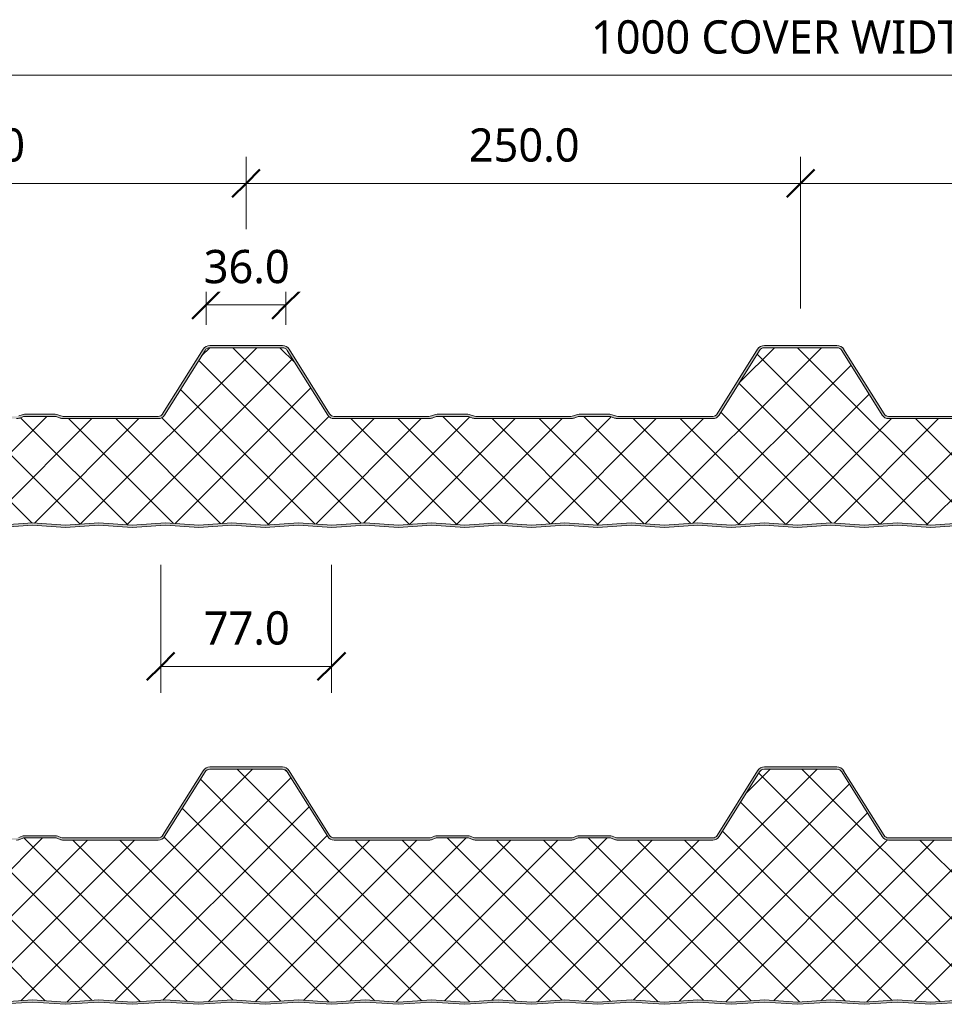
# Model space of a CAD drawing. Header units: millimetres. Extents: x 2057 to 5949, y -2344 to 1333.
# Tile 3 of 8: x 4850 to 5267, y -1706 to -1262. Entities that reach past the tile are written whole.
import ezdxf

# ---------------------------------------------------------------- set-up
doc = ezdxf.new("R2010")
doc.units = ezdxf.units.MM
for name, color, linetype, lineweight in [('A-ANNO-DIMS', 211, 'Continuous', 9), ('A-ANNO-DIMS-5', 211, 'Continuous', 9), ('A-DETL-GENF', 92, 'Continuous', 13)]:
    doc.layers.add(name, color=color, linetype=linetype, lineweight=lineweight)
doc.styles.add('Yu Gothic_2', font='Yu Gothic.ttf', dxfattribs={"height": 15})
doc.dimstyles.new('Diagonal', dxfattribs={"dimscale": 304.8, "dimtxt": 17.413553, "dimasz": 0.04101, "dimexe": 0.03937, "dimexo": 0.024606, "dimgap": 0.024606, "dimtad": 1, "dimdec": 1, "dimrnd": 0.1, "dimzin": 0, "dimdsep": 46, "dimtxsty": 'Yu Gothic_2', "dimblk1": 'OBLIQUE', "dimblk2": 'OBLIQUE', "dimsah": 1, "dimcen": 0.09, "dimazin": 0, "dimtfac": 1, "dimtdec": 4, "dimtix": 1, "dimtmove": 0, "dimatfit": 3, "dimfxl": 1, "dimtvp": 1, "dimtfill": 1, "dimtolj": 1, "dimtzin": 0, "dimarcsym": 2})

# ---------------------------------------------------------------- blocks, each defined once
blk = doc.blocks.new('Metecno RFw 1000 - SATINLINE FINISH - RFw 1000 50mm - SATINLINE-4382377-ALL PANEL Copy 1 Copy 1')
at = {"layer": 'A-DETL-GENF'}
h = blk.add_hatch(color=256, dxfattribs=at)
h.paths.add_polyline_path([(971, 0), (986.09, 1), (1001.2, 0), (1018.6, 0.06), (1019, 0.2), (1019.27, 0.35), (1019.57, 0.63), (1019.82, 1.01), (1019.96, 1.43), (1020, 1.8), (1020, 5.96), (1019.9, 6.53), (1019.76, 6.86), (1019.48, 7.23), (1019, 7.58), (1015.22, 9.76), (1014.79, 9.94), (1014.32, 10), (1000.89, 10.04), (1000.6, 10.16), (1000.35, 10.35), (1000.15, 10.62), (1000.04, 10.89), (1000, 11.2), (1000, 13.2), (999.94, 13.67), (999.76, 14.1), (999.48, 14.47), (999, 14.8), (998.67, 14.94), (998.2, 15), (994, 15), (994, 14), (998.41, 13.97), (998.77, 13.76), (998.98, 13.41), (999, 13.2), (999, 11.2), (999.08, 10.63), (999.3, 10.1), (999.65, 9.64), (1000.1, 9.29), (1000.63, 9.07), (1001.2, 9), (1014.54, 9), (1018.77, 6.53), (1018.98, 6.17), (1019, 5.96), (1018.98, 1.61), (1018.8, 1.27), (1018.49, 1.05), (1018.12, 1), (1000.1, 1.06), (986, 2.01), (971, 1), (956, 2.01), (941, 1), (925.59, 1.98), (911, 1), (896, 2.01), (881, 1), (866, 2.01), (851, 1), (836, 2.01), (821, 1), (806, 2.01), (791, 1), (776, 2.01), (761, 1), (746, 2.01), (731, 1), (716, 2.01), (701, 1), (686, 2.01), (671, 1), (656, 2.01), (641, 1), (626, 2.01), (611, 1), (596, 2.01), (581, 1), (565.95, 2), (551, 1), (536, 2.01), (521, 1), (506, 2.01), (491, 1), (476, 2.01), (461, 1), (446, 2.01), (431, 1), (416, 2.01), (401, 1), (386, 2.01), (371, 1), (356, 2.01), (341, 1), (326, 2.01), (311, 1), (296, 2.01), (281, 1), (266, 2.01), (251, 1), (236, 2.01), (221, 1), (206, 2.01), (191, 1), (175.59, 1.98), (161, 1), (146, 2.01), (131, 1), (116, 2.01), (101, 1), (86, 2.01), (71, 1), (56, 2.01), (41.11, 1), (23.59, 1.03), (23.23, 1.23), (23.03, 1.59), (23, 1.8), (23, 9.3), (22.93, 9.87), (22.71, 10.4), (22.36, 10.86), (21.9, 11.21), (21.37, 11.43), (20.8, 11.5), (1.59, 11.53), (1.23, 11.73), (1.03, 12.09), (1, 12.3), (1.03, 13.41), (1.23, 13.77), (1.59, 13.97), (1.8, 14), (6, 14), (6, 15), (1.59, 14.97), (1.15, 14.86), (0.9, 14.76), (0.53, 14.47), (0.24, 14.1), (0.06, 13.67), (0, 13.2), (0, 12.3), (0.06, 11.83), (0.3, 11.32), (0.53, 11.03), (1, 10.7), (1.33, 10.56), (1.8, 10.5), (21.11, 10.46), (21.4, 10.34), (21.65, 10.15), (21.84, 9.9), (21.96, 9.61), (22, 9.17), (22, 1.8), (22.06, 1.33), (22.24, 0.9), (22.53, 0.53), (23, 0.2), (23.33, 0.06), (23.8, 0), (41.14, 0), (56.09, 1), (71.11, 0), (86.09, 1), (101, 0), (116.09, 1), (131.04, 0), (146.09, 1), (161, 0), (176.09, 1), (191.34, 0.02), (206.09, 1), (221, 0), (236.09, 1), (251.18, 0.01), (266.09, 1), (281, 0), (296.28, 0.98), (311.3, 0.02), (326.09, 1), (341, 0), (356.09, 1), (371.24, 0.01), (386.13, 0.99), (401, 0), (416.09, 1), (431.17, 0.01), (446.09, 1), (461, 0), (476.09, 1), (491, 0), (506.09, 1), (521.39, 0.02), (536.09, 1), (551.13, 0), (566.09, 1), (581.31, 0.02), (596.09, 1), (611.03, 0), (626.09, 1), (641.23, 0.01), (656.09, 1), (671, 0), (686.24, 0.99), (701, 0), (716.09, 1), (731, 0), (746.09, 1), (761.19, 0.01), (776.09, 1), (791, 0), (806.09, 1), (821, 0), (836.09, 1), (851, 0), (866.09, 1), (881.04, 0), (896.09, 1), (911, 0), (926.09, 1), (941.32, 0.02), (956.09, 1)])
h.paths.add_polyline_path([(922.71, 49), (923.56, 49.11), (924.36, 49.43), (925.05, 49.93), (925.59, 50.6), (943.83, 79.78), (944.25, 80.29), (944.77, 80.67), (945.38, 80.92), (946.04, 81), (978.71, 81), (979.36, 80.92), (979.97, 80.67), (980.5, 80.29), (980.91, 79.78), (999.15, 50.6), (1000, 51.13), (981.76, 80.31), (981.19, 81.01), (980.45, 81.55), (979.61, 81.89), (978.71, 82), (946.04, 82), (945.13, 81.89), (944.29, 81.55), (943.56, 81.01), (942.98, 80.31), (924.48, 50.81), (924.36, 50.66), (923.87, 50.3), (923.31, 50.08), (922.64, 50), (879.38, 50.05), (878.46, 50.36), (876.86, 50.95), (876.29, 51), (861.88, 50.95), (861.34, 50.79), (859.36, 50.05), (858.79, 50), (815.38, 50.05), (814.46, 50.36), (812.86, 50.95), (812.29, 51), (797.88, 50.95), (797.34, 50.79), (795.36, 50.05), (794.56, 50), (751.84, 50.02), (751.3, 50.13), (750.87, 50.3), (750.38, 50.66), (749.77, 51.5), (731.76, 80.31), (731.19, 81.01), (730.45, 81.55), (729.61, 81.89), (728.71, 82), (696.04, 82), (695.13, 81.89), (694.29, 81.55), (693.56, 81.01), (692.98, 80.31), (674.74, 51.13), (674.36, 50.66), (673.87, 50.3), (673.31, 50.08), (672.71, 50), (629.38, 50.05), (628.46, 50.36), (626.86, 50.95), (626.29, 51), (611.88, 50.95), (611.34, 50.79), (609.36, 50.05), (608.75, 50), (565.38, 50.05), (564.46, 50.36), (562.86, 50.95), (562.29, 51), (547.88, 50.95), (547.34, 50.79), (545.36, 50.05), (544.67, 50), (501.62, 50.05), (501.39, 50.09), (500.87, 50.3), (500.38, 50.66), (500, 51.13), (481.76, 80.31), (481.19, 81.01), (480.45, 81.55), (479.61, 81.89), (478.71, 82), (446.04, 82), (445.13, 81.89), (444.29, 81.55), (443.48, 80.92), (442.98, 80.31), (424.6, 50.95), (424.36, 50.66), (423.87, 50.3), (423.19, 50.06), (422.71, 50), (379.38, 50.05), (378.46, 50.36), (376.86, 50.95), (376.29, 51), (361.88, 50.95), (361.34, 50.79), (359.36, 50.05), (358.79, 50), (315.38, 50.05), (314.46, 50.36), (312.86, 50.95), (312.29, 51), (297.88, 50.95), (297.34, 50.79), (295.36, 50.05), (294.79, 50), (251.73, 50.04), (251.43, 50.08), (250.87, 50.3), (250.38, 50.66), (250, 51.13), (231.49, 80.65), (231.19, 81.01), (230.45, 81.55), (229.61, 81.89), (228.71, 82), (196.04, 82), (195.13, 81.89), (194.29, 81.55), (193.56, 81.01), (192.98, 80.31), (174.68, 51.05), (174.36, 50.66), (173.87, 50.3), (173.31, 50.08), (172.71, 50), (129.38, 50.05), (128.46, 50.36), (126.86, 50.95), (126.29, 51), (111.88, 50.95), (111.34, 50.79), (109.36, 50.05), (108.79, 50), (65.38, 50.05), (64.46, 50.36), (62.86, 50.95), (62.29, 51), (47.88, 50.95), (47.34, 50.79), (45.36, 50.05), (44.79, 50), (2.54, 50), (1.83, 50.12), (1.37, 50.3), (0.88, 50.66), (0.5, 51.13), (-17.74, 80.31), (-18.31, 81.01), (-19.05, 81.55), (-19.89, 81.89), (-20.79, 82), (-54.46, 82), (-55.37, 81.89), (-56.21, 81.55), (-56.94, 81.01), (-57.52, 80.31), (-62.52, 72.3), (-62.91, 72.49), (-63.34, 72.57), (-63.78, 72.55), (-64.19, 72.43), (-64.57, 72.21), (-64.88, 71.9), (-65.34, 71.16), (-65.48, 70.75), (-65.51, 70.32), (-65.44, 69.89), (-65.27, 69.49), (-65.01, 69.14), (-64.67, 68.87), (-67.52, 64.3), (-66.68, 63.77), (-63.29, 69.19), (-64.28, 69.83), (-64.47, 70.15), (-64.5, 70.51), (-64.37, 70.85), (-64.24, 70.99), (-64.07, 71.31), (-63.76, 71.52), (-63.4, 71.57), (-63.05, 71.46), (-62.2, 70.93), (-56.67, 79.78), (-56.25, 80.29), (-55.73, 80.67), (-55.12, 80.92), (-54.46, 81), (-20.79, 81), (-20.14, 80.92), (-19.53, 80.67), (-19, 80.29), (-18.59, 79.78), (-0.35, 50.6), (0.33, 49.83), (1, 49.38), (1.83, 49.09), (2.54, 49), (44.79, 49), (45.55, 49.07), (46.28, 49.29), (48.07, 50), (62.68, 50), (64.46, 49.29), (65.19, 49.07), (65.95, 49), (108.79, 49), (109.55, 49.07), (110.28, 49.29), (112.07, 50), (126.68, 50), (128.46, 49.29), (129.19, 49.07), (129.95, 49), (172.71, 49), (173.56, 49.11), (174.36, 49.43), (175.05, 49.93), (175.59, 50.6), (193.83, 79.78), (194.25, 80.29), (194.77, 80.67), (195.38, 80.92), (196.04, 81), (228.71, 81), (229.36, 80.92), (229.97, 80.67), (230.5, 80.29), (230.91, 79.78), (249.15, 50.6), (249.69, 49.93), (250.39, 49.43), (251.18, 49.11), (252.04, 49), (294.79, 49), (295.55, 49.07), (296.28, 49.29), (298.07, 50), (312.68, 50), (314.46, 49.29), (315.19, 49.07), (315.95, 49), (358.79, 49), (359.55, 49.07), (360.28, 49.29), (362.07, 50), (376.68, 50), (378.46, 49.29), (379.19, 49.07), (379.95, 49), (422.71, 49), (423.56, 49.11), (424.36, 49.43), (425.05, 49.93), (425.59, 50.6), (443.83, 79.78), (444.25, 80.29), (444.77, 80.67), (445.38, 80.92), (446.04, 81), (478.71, 81), (479.36, 80.92), (479.97, 80.67), (480.5, 80.29), (480.91, 79.78), (499.15, 50.6), (499.69, 49.93), (500.39, 49.43), (501.18, 49.11), (502.04, 49), (544.79, 49), (545.55, 49.07), (546.28, 49.29), (548.07, 50), (562.68, 50), (564.46, 49.29), (565.19, 49.07), (566, 49), (608.79, 49), (609.55, 49.07), (610.28, 49.29), (612.07, 50), (626.68, 50), (628.46, 49.29), (629.19, 49.07), (629.95, 49), (672.71, 49), (673.56, 49.11), (674.36, 49.43), (675.05, 49.93), (675.59, 50.6), (693.83, 79.78), (694.25, 80.29), (694.77, 80.67), (695.38, 80.92), (696.04, 81), (728.71, 81), (729.36, 80.92), (729.97, 80.67), (730.5, 80.29), (731, 79.64), (749.15, 50.6), (749.69, 49.93), (750.39, 49.43), (751.18, 49.11), (752.04, 49), (794.79, 49), (795.55, 49.07), (796.28, 49.29), (798.07, 50), (812.68, 50), (814.46, 49.29), (815.19, 49.07), (815.95, 49), (858.79, 49), (859.55, 49.07), (860.28, 49.29), (862.07, 50), (876.68, 50), (878.46, 49.29), (879.19, 49.07), (879.95, 49), (911, 49)])
h = blk.add_hatch(dxfattribs=at)
h.set_pattern_fill('FP_2', color=256, style=0, pattern_type=2)
h.set_pattern_definition([(45, (3296.831, 1490.906), (-10.6066, 10.6066), []), (135, (3296.831, 1490.906), (-10.6066, -10.6066), [])])
h.paths.add_polyline_path([(971, 1), (986, 2.01), (1000.9, 1), (1018.49, 1.05), (1018.8, 1.27), (1018.91, 1.43), (1019, 1.8), (1019, 5.96), (1018.9, 6.36), (1018.6, 6.65), (1014.54, 9), (1001.2, 9), (1000.63, 9.07), (1000.1, 9.29), (999.65, 9.64), (999.3, 10.1), (999.08, 10.63), (999, 11.2), (999, 13.2), (998.9, 13.6), (998.6, 13.89), (998.2, 14), (994, 14), (994, 15), (998.2, 15), (998.67, 14.94), (999.1, 14.76), (999.48, 14.47), (999.76, 14.1), (999.94, 13.67), (1000, 13.2), (1000, 49.24), (980.91, 79.78), (980.5, 80.29), (979.97, 80.67), (979.36, 80.92), (978.71, 81), (946.04, 81), (945.38, 80.92), (944.77, 80.67), (944.25, 80.29), (943.83, 79.78), (925.59, 50.6), (925.05, 49.93), (924.36, 49.43), (923.56, 49.11), (922.71, 49), (879.95, 49), (879.19, 49.07), (878.46, 49.29), (876.68, 50), (862.07, 50), (860.28, 49.29), (859.55, 49.07), (858.79, 49), (815.95, 49), (815.19, 49.07), (814.46, 49.29), (812.68, 50), (798.07, 50), (796.28, 49.29), (795.55, 49.07), (794.79, 49), (752.04, 49), (751.18, 49.11), (750.39, 49.43), (749.69, 49.93), (749.15, 50.6), (730.91, 79.78), (730.5, 80.29), (729.97, 80.67), (729.36, 80.92), (728.71, 81), (696.04, 81), (695.38, 80.92), (694.77, 80.67), (694.25, 80.29), (693.83, 79.78), (675.59, 50.6), (675.05, 49.93), (674.36, 49.43), (673.56, 49.11), (672.71, 49), (629.95, 49), (629.19, 49.07), (628.46, 49.29), (626.68, 50), (612.07, 50), (610.28, 49.29), (609.55, 49.07), (608.79, 49), (565.95, 49), (565.19, 49.07), (564.46, 49.29), (562.68, 50), (548.07, 50), (546.28, 49.29), (545.55, 49.07), (544.79, 49), (502.04, 49), (501.18, 49.11), (500.39, 49.43), (499.69, 49.93), (499.15, 50.6), (480.91, 79.78), (480.5, 80.29), (479.97, 80.67), (479.36, 80.92), (478.71, 81), (446.04, 81), (445.38, 80.92), (444.77, 80.67), (444.25, 80.29), (443.83, 79.78), (425.59, 50.6), (425.05, 49.93), (424.36, 49.43), (423.56, 49.11), (422.71, 49), (379.95, 49), (379.19, 49.07), (378.46, 49.29), (376.68, 50), (362.07, 50), (360.28, 49.29), (359.55, 49.07), (358.79, 49), (315.95, 49), (315.19, 49.07), (314.46, 49.29), (312.68, 50), (298.07, 50), (296.28, 49.29), (295.55, 49.07), (294.79, 49), (252.04, 49), (251.18, 49.11), (250.39, 49.43), (249.69, 49.93), (249.15, 50.6), (230.91, 79.78), (230.5, 80.29), (229.97, 80.67), (229.36, 80.92), (228.71, 81), (196.04, 81), (195.38, 80.92), (194.77, 80.67), (194.25, 80.29), (193.83, 79.78), (175.59, 50.6), (175.05, 49.93), (174.36, 49.43), (173.56, 49.11), (172.71, 49), (129.95, 49), (129.19, 49.07), (128.46, 49.29), (126.68, 50), (112.07, 50), (110.28, 49.29), (109.55, 49.07), (108.79, 49), (65.95, 49), (65.19, 49.07), (64.46, 49.29), (62.68, 50), (48.07, 50), (46.28, 49.29), (45.55, 49.07), (44.79, 49), (2.54, 49), (1.83, 49.07), (1.15, 49.3), (0.53, 49.65), (0, 50.13), (0, 13.2), (0.06, 13.67), (0.3, 14.18), (0.53, 14.47), (0.9, 14.76), (1.33, 14.94), (1.8, 15), (6, 15), (6, 14), (1.59, 13.97), (1.23, 13.77), (1.11, 13.6), (1, 13.2), (1, 12.3), (1.11, 11.9), (1.4, 11.61), (1.8, 11.5), (20.8, 11.5), (21.37, 11.43), (21.9, 11.21), (22.36, 10.86), (22.71, 10.4), (22.93, 9.87), (23, 9.3), (23, 1.8), (23.11, 1.4), (23.4, 1.11), (23.8, 1), (41.11, 1), (56, 2.01), (71, 1), (86, 2.01), (101, 1), (116, 2.01), (131, 1), (146, 2.01), (161, 1), (176, 2.01), (191, 1), (206, 2.01), (221, 1), (236, 2.01), (251, 1), (266, 2.01), (281, 1), (296, 2.01), (311, 1), (326, 2.01), (341, 1), (356, 2.01), (371, 1), (386, 2.01), (401, 1), (416, 2.01), (431, 1), (446, 2.01), (461, 1), (476, 2.01), (491, 1), (506, 2.01), (521, 1), (536, 2.01), (551, 1), (566, 2.01), (581, 1), (596, 2.01), (611, 1), (626, 2.01), (641, 1), (656, 2.01), (671, 1), (686, 2.01), (701, 1), (716, 2.01), (731, 1), (746, 2.01), (761, 1), (776, 2.01), (791, 1), (806, 2.01), (821, 1), (836, 2.01), (851, 1), (866, 2.01), (881, 1), (896, 2.01), (911, 1), (926, 2.01), (941, 1), (956, 2.01)])
for p, q in [((192.98, 80.31), (174.74, 51.13)), ((228.71, 82), (196.04, 82)), ((228.71, 81), (196.04, 81)), ((250, 51.13), (231.76, 80.31)), ((442.98, 80.31), (424.74, 51.13)), ((478.71, 82), (446.04, 82)), ((478.71, 81), (446.04, 81)), ((500, 51.13), (481.76, 80.31)), ((193.83, 79.78), (175.59, 50.6)), ((249.15, 50.6), (230.91, 79.78)), ((443.83, 79.78), (425.59, 50.6)), ((499.15, 50.6), (480.91, 79.78)), ((111.34, 50.79), (109.91, 50.21)), ((112.07, 50), (110.28, 49.29)), ((126.68, 50), (112.07, 50)), ((126.29, 51), (112.45, 51)), ((128.46, 49.29), (126.68, 50)), ((128.84, 50.21), (127.41, 50.79)), ((172.71, 50), (129.95, 50)), ((172.71, 49), (129.95, 49)), ((294.79, 50), (252.04, 50)), ((294.79, 49), (252.04, 49)), ((297.34, 50.79), (295.91, 50.21)), ((298.07, 50), (296.28, 49.29)), ((312.68, 50), (298.07, 50)), ((312.29, 51), (298.45, 51)), ((314.46, 49.29), (312.68, 50)), ((314.84, 50.21), (313.41, 50.79)), ((358.79, 50), (315.95, 50)), ((358.79, 49), (315.95, 49)), ((361.34, 50.79), (359.91, 50.21)), ((362.07, 50), (360.28, 49.29)), ((376.68, 50), (362.07, 50)), ((376.29, 51), (362.45, 51)), ((378.46, 49.29), (376.68, 50)), ((378.84, 50.21), (377.41, 50.79)), ((422.71, 50), (379.95, 50)), ((422.71, 49), (379.95, 49)), ((544.79, 50), (502.04, 50)), ((544.79, 49), (502.04, 49)), ((101, 1), (116, 2.01)), ((101, 0), (116, 1)), ((116, 2.01), (131, 1)), ((116, 1), (131, 0)), ((131, 1), (146, 2.01)), ((131, 0), (146, 1)), ((146, 2.01), (161, 1)), ((146, 1), (161, 0)), ((161, 1), (176, 2.01)), ((161, 0), (176, 1)), ((176, 2.01), (191, 1)), ((176, 1), (191, 0)), ((191, 1), (206, 2.01)), ((191, 0), (206, 1)), ((206, 2.01), (221, 1)), ((206, 1), (221, 0)), ((221, 1), (236, 2.01)), ((221, 0), (236, 1)), ((236, 2.01), (251, 1)), ((236, 1), (251, 0)), ((251, 1), (266, 2.01)), ((251, 0), (266, 1)), ((266, 2.01), (281, 1)), ((266, 1), (281, 0)), ((281, 1), (296, 2.01)), ((281, 0), (296, 1)), ((296, 2.01), (311, 1)), ((296, 1), (311, 0)), ((311, 1), (326, 2.01)), ((311, 0), (326, 1)), ((326, 2.01), (341, 1)), ((326, 1), (341, 0)), ((341, 1), (356, 2.01)), ((341, 0), (356, 1)), ((356, 2.01), (371, 1)), ((356, 1), (371, 0)), ((371, 1), (386, 2.01)), ((371, 0), (386, 1)), ((386, 2.01), (401, 1)), ((386, 1), (401, 0)), ((401, 1), (416, 2.01)), ((401, 0), (416, 1)), ((416, 2.01), (431, 1)), ((416, 1), (431, 0)), ((431, 1), (446, 2.01)), ((431, 0), (446, 1)), ((446, 2.01), (461, 1)), ((446, 1), (461, 0)), ((461, 1), (476, 2.01)), ((461, 0), (476, 1)), ((476, 2.01), (491, 1)), ((476, 1), (491, 0)), ((491, 1), (506, 2.01)), ((491, 0), (506, 1)), ((506, 2.01), (521, 1)), ((506, 1), (521, 0)), ((521, 1), (536, 2.01)), ((521, 0), (536, 1))]:
    blk.add_line(p, q, dxfattribs=at)
for centre, radius, start, end in [((196.04, 78.4), 3.6, 90, 147.9946), ((196.04, 78.4), 2.6, 90, 147.9946), ((228.71, 78.4), 3.6, 32.0054, 90), ((228.71, 78.4), 2.6, 32.0054, 90), ((446.04, 78.4), 3.6, 90, 147.9946), ((446.04, 78.4), 2.6, 90, 147.9946), ((478.71, 78.4), 3.6, 32.0054, 90), ((478.71, 78.4), 2.6, 32.0054, 90), ((108.79, 53), 4, 270, 291.8014), ((112.45, 48), 3, 90, 111.8014), ((126.29, 48), 3, 68.1986, 90), ((129.95, 53), 4, 248.1986, 270), ((129.95, 53), 3, 248.1986, 270), ((172.71, 52.4), 2.4, 270, 327.9946), ((172.71, 52.4), 3.4, 270, 327.9946), ((252.04, 52.4), 3.4, 212.0054, 270), ((252.04, 52.4), 2.4, 212.0054, 270), ((294.79, 53), 3, 270, 291.8014), ((294.79, 53), 4, 270, 291.8014), ((298.45, 48), 3, 90, 111.8014), ((312.29, 48), 3, 68.1986, 90), ((315.95, 53), 4, 248.1986, 270), ((315.95, 53), 3, 248.1986, 270), ((358.79, 53), 3, 270, 291.8014), ((358.79, 53), 4, 270, 291.8014), ((362.45, 48), 3, 90, 111.8014), ((376.29, 48), 3, 68.1986, 90), ((379.95, 53), 4, 248.1986, 270), ((379.95, 53), 3, 248.1986, 270), ((422.71, 52.4), 2.4, 270, 327.9946), ((422.71, 52.4), 3.4, 270, 327.9946), ((502.04, 52.4), 3.4, 212.0054, 270), ((502.04, 52.4), 2.4, 212.0054, 270)]:
    blk.add_arc(centre, radius, start, end, dxfattribs=at)
blk = doc.blocks.new('Metecno RFw 1000 - SATINLINE FINISH - RFw 1000 75mm - SATINLINE-4382375-ALL PANEL Copy 1 Copy 1')
at = {"layer": 'A-DETL-GENF'}
h = blk.add_hatch(color=256, dxfattribs=at)
h.paths.add_polyline_path([(941, 0), (956.09, 1), (971, 0), (986.09, 1), (1001.2, 0), (1018.6, 0.06), (1019, 0.2), (1019.27, 0.35), (1019.57, 0.63), (1019.82, 1.01), (1019.96, 1.43), (1020, 1.8), (1020, 5.96), (1019.9, 6.53), (1019.76, 6.86), (1019.48, 7.23), (1019, 7.58), (1015.22, 9.76), (1014.79, 9.94), (1014.32, 10), (1000.89, 10.04), (1000.6, 10.16), (1000.35, 10.35), (1000.15, 10.62), (1000.04, 10.89), (1000, 11.2), (999.96, 13.5), (999.83, 13.94), (999.72, 14.16), (999.43, 14.51), (999, 14.8), (998.64, 14.94), (998.2, 15), (994, 15), (994, 14), (998.41, 13.97), (998.77, 13.76), (998.98, 13.41), (999, 13.2), (999, 11.2), (999.08, 10.63), (999.3, 10.1), (999.65, 9.64), (1000.1, 9.29), (1000.63, 9.07), (1001.2, 9), (1014.54, 9), (1018.77, 6.53), (1018.98, 6.17), (1019, 5.96), (1018.98, 1.61), (1018.8, 1.27), (1018.49, 1.05), (1018.12, 1), (1000.1, 1.06), (986, 2.01), (971, 1), (956, 2.01), (941, 1), (925.59, 1.98), (911, 1), (896, 2.01), (881, 1), (866, 2.01), (851, 1), (836, 2.01), (821, 1), (806, 2.01), (791, 1), (776, 2.01), (761, 1), (746, 2.01), (731, 1), (716, 2.01), (701, 1), (686, 2.01), (671, 1), (656, 2.01), (641, 1), (626, 2.01), (611, 1), (596, 2.01), (581, 1), (565.95, 2), (551, 1), (536, 2.01), (521, 1), (506, 2.01), (491, 1), (476, 2.01), (461, 1), (446, 2.01), (431, 1), (416, 2.01), (401, 1), (386, 2.01), (371, 1), (356, 2.01), (341, 1), (326, 2.01), (311, 1), (296, 2.01), (281, 1), (266, 2.01), (251, 1), (236, 2.01), (221, 1), (206, 2.01), (191, 1), (175.59, 1.98), (161, 1), (146, 2.01), (131, 1), (116, 2.01), (101, 1), (86, 2.01), (70.97, 1), (56, 2.01), (41.11, 1), (23.59, 1.03), (23.23, 1.23), (23.03, 1.59), (23, 1.8), (23, 9.3), (22.93, 9.87), (22.71, 10.4), (22.36, 10.86), (21.9, 11.21), (21.37, 11.43), (20.8, 11.5), (1.59, 11.53), (1.23, 11.73), (1.03, 12.09), (1, 12.3), (1.03, 13.41), (1.23, 13.77), (1.59, 13.97), (1.8, 14), (6, 14), (6, 15), (1.59, 14.97), (1.15, 14.86), (0.9, 14.76), (0.53, 14.47), (0.24, 14.1), (0.06, 13.67), (0, 13.2), (0, 12.3), (0.06, 11.83), (0.3, 11.32), (0.53, 11.03), (1, 10.7), (1.33, 10.56), (1.8, 10.5), (21.11, 10.46), (21.4, 10.34), (21.65, 10.15), (21.84, 9.9), (21.96, 9.61), (22, 9.3), (22, 1.8), (22.06, 1.33), (22.24, 0.9), (22.53, 0.53), (23, 0.2), (23.33, 0.06), (23.8, 0), (41.14, 0), (56.09, 1), (71.07, 0), (86.09, 1), (101, 0), (116.09, 1), (131.03, 0), (146.09, 1), (161, 0), (176.09, 1), (191.23, 0.01), (206.09, 1), (221, 0), (236.09, 1), (251.18, 0.01), (266.09, 1), (281, 0), (296.09, 1), (311, 0), (326.09, 1), (341.34, 0.02), (356.09, 1), (371.16, 0.01), (386.09, 1), (401.29, 0.01), (416.09, 1), (431.12, 0), (446.3, 0.98), (461, 0), (476.09, 1), (491, 0), (506.09, 1), (521.26, 0.01), (536.09, 1), (551.09, 0), (566.09, 1), (581.21, 0.01), (596.09, 1), (611.02, 0), (626.09, 1), (641.15, 0.01), (656.09, 1), (671, 0), (686.17, 0.99), (701.36, 0.02), (716.09, 1), (731, 0), (746.09, 1), (761, 0), (776.09, 1), (791, 0), (806.09, 1), (821, 0), (836.09, 1), (851, 0), (866.09, 1), (881.03, 0), (896.09, 1), (911, 0), (926.09, 1)])
h.paths.add_polyline_path([(922.71, 74), (923.56, 74.11), (924.36, 74.43), (925.05, 74.93), (925.59, 75.6), (943.83, 104.78), (944.25, 105.29), (944.77, 105.67), (945.38, 105.92), (946.04, 106), (978.71, 106), (979.36, 105.92), (979.97, 105.67), (980.5, 105.29), (980.91, 104.78), (999.15, 75.6), (1000, 76.13), (981.76, 105.31), (981.19, 106.01), (980.45, 106.55), (979.61, 106.89), (978.71, 107), (946.04, 107), (945.13, 106.89), (944.29, 106.55), (943.56, 106.01), (942.98, 105.31), (924.61, 75.97), (924.36, 75.66), (923.87, 75.3), (923.1, 75.05), (922.66, 75), (879.38, 75.05), (878.46, 75.36), (876.86, 75.95), (876.29, 76), (861.88, 75.95), (861.34, 75.79), (859.36, 75.05), (858.79, 75), (815.38, 75.05), (814.46, 75.36), (812.86, 75.95), (812.29, 76), (797.88, 75.95), (797.34, 75.79), (795.36, 75.05), (794.64, 75), (751.91, 75.02), (751.26, 75.15), (750.87, 75.3), (750.38, 75.66), (750, 76.13), (731.76, 105.31), (731.19, 106.01), (730.45, 106.55), (729.61, 106.89), (728.71, 107), (696.04, 107), (695.13, 106.89), (694.29, 106.55), (693.56, 106.01), (692.98, 105.31), (674.66, 76.03), (674.18, 75.53), (673.87, 75.3), (673.31, 75.08), (672.71, 75), (629.38, 75.05), (628.46, 75.36), (626.86, 75.95), (626.29, 76), (611.88, 75.95), (611.34, 75.79), (609.36, 75.05), (608.76, 75), (565.38, 75.05), (564.46, 75.36), (562.86, 75.95), (562.29, 76), (547.88, 75.95), (547.34, 75.79), (545.36, 75.05), (544.71, 75), (501.77, 75.03), (501.32, 75.12), (500.87, 75.3), (500.38, 75.66), (500, 76.13), (481.76, 105.31), (481.19, 106.01), (480.45, 106.55), (479.61, 106.89), (478.71, 107), (446.04, 107), (445.13, 106.89), (444.29, 106.55), (443.48, 105.92), (442.98, 105.31), (424.57, 75.92), (424.36, 75.66), (423.87, 75.3), (423.31, 75.08), (422.71, 75), (379.38, 75.05), (378.46, 75.36), (376.86, 75.95), (376.29, 76), (361.88, 75.95), (361.34, 75.79), (359.36, 75.05), (358.79, 75), (315.38, 75.05), (314.46, 75.36), (312.86, 75.95), (312.29, 76), (297.88, 75.95), (297.34, 75.79), (295.36, 75.05), (294.79, 75), (251.84, 75.03), (251.43, 75.08), (250.87, 75.3), (250.38, 75.66), (250, 76.13), (231.49, 105.65), (231.19, 106.01), (230.45, 106.55), (229.61, 106.89), (228.71, 107), (196.04, 107), (195.13, 106.89), (194.29, 106.55), (193.56, 106.01), (192.98, 105.31), (174.74, 76.13), (174.36, 75.66), (173.87, 75.3), (173.31, 75.08), (172.71, 75), (129.38, 75.05), (128.46, 75.36), (126.86, 75.95), (126.29, 76), (111.88, 75.95), (111.34, 75.79), (109.36, 75.05), (108.79, 75), (65.38, 75.05), (64.46, 75.36), (62.86, 75.95), (62.29, 76), (47.88, 75.95), (47.34, 75.79), (45.36, 75.05), (44.79, 75), (2.23, 75.04), (1.83, 75.12), (1.37, 75.3), (0.88, 75.66), (0.5, 76.13), (-17.74, 105.31), (-18.31, 106.01), (-19.05, 106.55), (-19.89, 106.89), (-20.79, 107), (-54.46, 107), (-55.37, 106.89), (-56.21, 106.55), (-56.94, 106.01), (-57.52, 105.31), (-62.52, 97.3), (-62.91, 97.49), (-63.34, 97.57), (-63.78, 97.55), (-64.19, 97.43), (-64.57, 97.21), (-64.88, 96.9), (-65.34, 96.16), (-65.48, 95.75), (-65.51, 95.32), (-65.44, 94.89), (-65.27, 94.49), (-65.01, 94.14), (-64.67, 93.87), (-67.52, 89.3), (-66.68, 88.77), (-63.29, 94.19), (-64.28, 94.83), (-64.47, 95.15), (-64.5, 95.51), (-64.37, 95.85), (-64.24, 95.99), (-64.07, 96.31), (-63.76, 96.52), (-63.4, 96.57), (-63.05, 96.46), (-62.2, 95.93), (-56.67, 104.78), (-56.25, 105.29), (-55.73, 105.67), (-55.12, 105.92), (-54.46, 106), (-20.79, 106), (-20.14, 105.92), (-19.53, 105.67), (-19, 105.29), (-18.59, 104.78), (-0.35, 75.6), (0.33, 74.83), (1, 74.38), (1.83, 74.09), (2.54, 74), (44.79, 74), (45.55, 74.07), (46.28, 74.29), (48.07, 75), (62.68, 75), (64.46, 74.29), (65.19, 74.07), (65.95, 74), (108.79, 74), (109.55, 74.07), (110.28, 74.29), (112.07, 75), (126.68, 75), (128.46, 74.29), (129.19, 74.07), (129.95, 74), (172.71, 74), (173.56, 74.11), (174.36, 74.43), (175.05, 74.93), (175.59, 75.6), (193.83, 104.78), (194.25, 105.29), (194.77, 105.67), (195.38, 105.92), (196.04, 106), (228.71, 106), (229.36, 105.92), (229.97, 105.67), (230.5, 105.29), (230.91, 104.78), (249.15, 75.6), (249.69, 74.93), (250.39, 74.43), (251.18, 74.11), (252.04, 74), (294.79, 74), (295.55, 74.07), (296.28, 74.29), (298.07, 75), (312.68, 75), (314.46, 74.29), (315.19, 74.07), (315.95, 74), (358.79, 74), (359.55, 74.07), (360.28, 74.29), (362.07, 75), (376.68, 75), (378.46, 74.29), (379.19, 74.07), (379.95, 74), (422.71, 74), (423.56, 74.11), (424.36, 74.43), (425.05, 74.93), (425.59, 75.6), (443.83, 104.78), (444.25, 105.29), (444.77, 105.67), (445.38, 105.92), (446.04, 106), (478.71, 106), (479.36, 105.92), (479.97, 105.67), (480.5, 105.29), (480.91, 104.78), (499.15, 75.6), (499.69, 74.93), (500.39, 74.43), (501.18, 74.11), (502.04, 74), (544.79, 74), (545.55, 74.07), (546.28, 74.29), (548.07, 75), (562.68, 75), (564.46, 74.29), (565.19, 74.07), (566, 74), (608.79, 74), (609.55, 74.07), (610.28, 74.29), (612.07, 75), (626.68, 75), (628.46, 74.29), (629.19, 74.07), (629.95, 74), (672.71, 74), (673.56, 74.11), (674.36, 74.43), (675.05, 74.93), (675.59, 75.6), (693.83, 104.78), (694.25, 105.29), (694.77, 105.67), (695.38, 105.92), (696.04, 106), (728.71, 106), (729.36, 105.92), (729.97, 105.67), (730.5, 105.29), (730.91, 104.78), (749.15, 75.6), (749.69, 74.93), (750.39, 74.43), (751.18, 74.11), (752.04, 74), (794.79, 74), (795.55, 74.07), (796.28, 74.29), (798.07, 75), (812.68, 75), (814.46, 74.29), (815.19, 74.07), (815.95, 74), (858.79, 74), (859.55, 74.07), (860.28, 74.29), (862.07, 75), (876.68, 75), (878.46, 74.29), (879.19, 74.07), (879.95, 74), (911, 74)])
h = blk.add_hatch(dxfattribs=at)
h.set_pattern_fill('FP_3', color=256, style=0, pattern_type=2)
h.set_pattern_definition([(45, (3296.831, 1705.906), (-10.6066, 10.6066), []), (135, (3296.831, 1705.906), (-10.6066, -10.6066), [])])
h.paths.add_polyline_path([(941, 1), (956, 2.01), (971, 1), (986, 2.01), (1000.9, 1), (1018.49, 1.05), (1018.8, 1.27), (1018.91, 1.43), (1019, 1.8), (1019, 5.96), (1018.9, 6.36), (1018.6, 6.65), (1014.54, 9), (1001.2, 9), (1000.63, 9.07), (1000.1, 9.29), (999.65, 9.64), (999.3, 10.1), (999.08, 10.63), (999, 11.2), (999, 13.2), (998.9, 13.6), (998.6, 13.89), (998.2, 14), (994, 14), (994, 15), (998.2, 15), (998.65, 14.94), (999.07, 14.77), (999.44, 14.51), (999.73, 14.16), (999.92, 13.74), (1000, 13.3), (1000, 74.24), (980.91, 104.78), (980.5, 105.29), (979.97, 105.67), (979.36, 105.92), (978.71, 106), (946.04, 106), (945.38, 105.92), (944.77, 105.67), (944.25, 105.29), (943.83, 104.78), (925.59, 75.6), (925.05, 74.93), (924.36, 74.43), (923.56, 74.11), (922.71, 74), (879.95, 74), (879.19, 74.07), (878.46, 74.29), (876.68, 75), (862.07, 75), (860.28, 74.29), (859.55, 74.07), (858.79, 74), (815.95, 74), (815.19, 74.07), (814.46, 74.29), (812.68, 75), (798.07, 75), (796.28, 74.29), (795.55, 74.07), (794.79, 74), (752.04, 74), (751.18, 74.11), (750.39, 74.43), (749.69, 74.93), (749.15, 75.6), (730.91, 104.78), (730.5, 105.29), (729.97, 105.67), (729.36, 105.92), (728.71, 106), (696.04, 106), (695.38, 105.92), (694.77, 105.67), (694.25, 105.29), (693.83, 104.78), (675.59, 75.6), (675.05, 74.93), (674.36, 74.43), (673.56, 74.11), (672.71, 74), (629.95, 74), (629.19, 74.07), (628.46, 74.29), (626.68, 75), (612.07, 75), (610.28, 74.29), (609.55, 74.07), (608.79, 74), (565.95, 74), (565.19, 74.07), (564.46, 74.29), (562.68, 75), (548.07, 75), (546.28, 74.29), (545.55, 74.07), (544.79, 74), (502.04, 74), (501.18, 74.11), (500.39, 74.43), (499.69, 74.93), (499.15, 75.6), (480.91, 104.78), (480.5, 105.29), (479.97, 105.67), (479.36, 105.92), (478.71, 106), (446.04, 106), (445.38, 105.92), (444.77, 105.67), (444.25, 105.29), (443.83, 104.78), (425.59, 75.6), (425.05, 74.93), (424.36, 74.43), (423.56, 74.11), (422.71, 74), (379.95, 74), (379.19, 74.07), (378.46, 74.29), (376.68, 75), (362.07, 75), (360.28, 74.29), (359.55, 74.07), (358.79, 74), (315.95, 74), (315.19, 74.07), (314.46, 74.29), (312.68, 75), (298.07, 75), (296.28, 74.29), (295.55, 74.07), (294.79, 74), (252.04, 74), (251.18, 74.11), (250.39, 74.43), (249.69, 74.93), (249.15, 75.6), (230.91, 104.78), (230.5, 105.29), (229.97, 105.67), (229.36, 105.92), (228.71, 106), (196.04, 106), (195.38, 105.92), (194.77, 105.67), (194.25, 105.29), (193.83, 104.78), (175.59, 75.6), (175.05, 74.93), (174.36, 74.43), (173.56, 74.11), (172.71, 74), (129.95, 74), (129.19, 74.07), (128.46, 74.29), (126.68, 75), (112.07, 75), (110.28, 74.29), (109.55, 74.07), (108.79, 74), (65.95, 74), (65.19, 74.07), (64.46, 74.29), (62.68, 75), (48.07, 75), (46.28, 74.29), (45.55, 74.07), (44.79, 74), (2.54, 74), (1.83, 74.07), (1.15, 74.3), (0.53, 74.65), (0, 75.13), (0, 13.2), (0.06, 13.67), (0.3, 14.18), (0.53, 14.47), (0.9, 14.76), (1.33, 14.94), (1.8, 15), (6, 15), (6, 14), (1.59, 13.97), (1.23, 13.77), (1.11, 13.6), (1, 13.2), (1, 12.3), (1.11, 11.9), (1.4, 11.61), (1.8, 11.5), (20.8, 11.5), (21.37, 11.43), (21.9, 11.21), (22.36, 10.86), (22.71, 10.4), (22.93, 9.87), (23, 9.3), (23, 1.8), (23.11, 1.4), (23.4, 1.11), (23.8, 1), (41.11, 1), (56, 2.01), (71, 1), (86, 2.01), (101, 1), (116, 2.01), (131, 1), (146, 2.01), (161, 1), (176, 2.01), (191, 1), (206, 2.01), (221, 1), (236, 2.01), (251, 1), (266, 2.01), (281, 1), (296, 2.01), (311, 1), (326, 2.01), (341, 1), (356, 2.01), (371, 1), (386, 2.01), (401, 1), (416, 2.01), (431, 1), (446, 2.01), (461, 1), (476, 2.01), (491, 1), (506, 2.01), (521, 1), (536, 2.01), (551, 1), (566, 2.01), (581, 1), (596, 2.01), (611, 1), (626, 2.01), (641, 1), (656, 2.01), (671, 1), (686, 2.01), (701, 1), (716, 2.01), (731, 1), (746, 2.01), (761, 1), (776, 2.01), (791, 1), (806, 2.01), (821, 1), (836, 2.01), (851, 1), (866, 2.01), (881, 1), (896, 2.01), (911, 1), (926, 2.01)])
for p, q in [((228.71, 107), (196.04, 107)), ((478.71, 107), (446.04, 107)), ((192.98, 105.31), (174.74, 76.13)), ((193.83, 104.78), (175.59, 75.6)), ((228.71, 106), (196.04, 106)), ((249.15, 75.6), (230.91, 104.78)), ((250, 76.13), (231.76, 105.31)), ((442.98, 105.31), (424.74, 76.13)), ((443.83, 104.78), (425.59, 75.6)), ((478.71, 106), (446.04, 106)), ((499.15, 75.6), (480.91, 104.78)), ((500, 76.13), (481.76, 105.31)), ((111.34, 75.79), (109.91, 75.21)), ((126.29, 76), (112.45, 76)), ((128.84, 75.21), (127.41, 75.79)), ((297.34, 75.79), (295.91, 75.21)), ((312.29, 76), (298.45, 76)), ((314.84, 75.21), (313.41, 75.79)), ((361.34, 75.79), (359.91, 75.21)), ((376.29, 76), (362.45, 76)), ((378.84, 75.21), (377.41, 75.79)), ((112.07, 75), (110.28, 74.29)), ((126.68, 75), (112.07, 75)), ((128.46, 74.29), (126.68, 75)), ((172.71, 75), (129.95, 75)), ((172.71, 74), (129.95, 74)), ((294.79, 75), (252.04, 75)), ((294.79, 74), (252.04, 74)), ((298.07, 75), (296.28, 74.29)), ((312.68, 75), (298.07, 75)), ((314.46, 74.29), (312.68, 75)), ((358.79, 75), (315.95, 75)), ((358.79, 74), (315.95, 74)), ((362.07, 75), (360.28, 74.29)), ((376.68, 75), (362.07, 75)), ((378.46, 74.29), (376.68, 75)), ((422.71, 75), (379.95, 75)), ((422.71, 74), (379.95, 74)), ((544.79, 75), (502.04, 75)), ((544.79, 74), (502.04, 74)), ((101, 1), (116, 2.01)), ((101, 0), (116, 1)), ((116, 2.01), (131, 1)), ((116, 1), (131, 0)), ((131, 1), (146, 2.01)), ((131, 0), (146, 1)), ((146, 2.01), (161, 1)), ((146, 1), (161, 0)), ((161, 1), (176, 2.01)), ((161, 0), (176, 1)), ((176, 2.01), (191, 1)), ((176, 1), (191, 0)), ((191, 1), (206, 2.01)), ((191, 0), (206, 1)), ((206, 2.01), (221, 1)), ((206, 1), (221, 0)), ((221, 1), (236, 2.01)), ((221, 0), (236, 1)), ((236, 2.01), (251, 1)), ((236, 1), (251, 0)), ((251, 1), (266, 2.01)), ((251, 0), (266, 1)), ((266, 2.01), (281, 1)), ((266, 1), (281, 0)), ((281, 1), (296, 2.01)), ((281, 0), (296, 1)), ((296, 2.01), (311, 1)), ((296, 1), (311, 0)), ((311, 1), (326, 2.01)), ((311, 0), (326, 1)), ((326, 2.01), (341, 1)), ((326, 1), (341, 0)), ((341, 1), (356, 2.01)), ((341, 0), (356, 1)), ((356, 2.01), (371, 1)), ((356, 1), (371, 0)), ((371, 1), (386, 2.01)), ((371, 0), (386, 1)), ((386, 2.01), (401, 1)), ((386, 1), (401, 0)), ((401, 1), (416, 2.01)), ((401, 0), (416, 1)), ((416, 2.01), (431, 1)), ((416, 1), (431, 0)), ((431, 1), (446, 2.01)), ((431, 0), (446, 1)), ((446, 2.01), (461, 1)), ((446, 1), (461, 0)), ((461, 1), (476, 2.01)), ((461, 0), (476, 1)), ((476, 2.01), (491, 1)), ((476, 1), (491, 0)), ((491, 1), (506, 2.01)), ((491, 0), (506, 1)), ((506, 2.01), (521, 1)), ((506, 1), (521, 0)), ((521, 1), (536, 2.01)), ((521, 0), (536, 1))]:
    blk.add_line(p, q, dxfattribs=at)
for centre, radius, start, end in [((196.04, 103.4), 3.6, 90, 147.9946), ((228.71, 103.4), 3.6, 32.0054, 90), ((446.04, 103.4), 3.6, 90, 147.9946), ((478.71, 103.4), 3.6, 32.0054, 90), ((196.04, 103.4), 2.6, 90, 147.9946), ((228.71, 103.4), 2.6, 32.0054, 90), ((446.04, 103.4), 2.6, 90, 147.9946), ((478.71, 103.4), 2.6, 32.0054, 90), ((112.45, 73), 3, 90, 111.8014), ((126.29, 73), 3, 68.1986, 90), ((172.71, 77.4), 2.4, 270, 327.9946), ((172.71, 77.4), 3.4, 270, 327.9946), ((252.04, 77.4), 3.4, 212.0054, 270), ((252.04, 77.4), 2.4, 212.0054, 270), ((298.45, 73), 3, 90, 111.8014), ((312.29, 73), 3, 68.1986, 90), ((362.45, 73), 3, 90, 111.8014), ((376.29, 73), 3, 68.1986, 90), ((422.71, 77.4), 2.4, 270, 327.9946), ((422.71, 77.4), 3.4, 270, 327.9946), ((502.04, 77.4), 3.4, 212.0054, 270), ((502.04, 77.4), 2.4, 212.0054, 270), ((108.79, 78), 4, 270, 291.8014), ((129.95, 78), 4, 248.1986, 270), ((129.95, 78), 3, 248.1986, 270), ((294.79, 78), 3, 270, 291.8014), ((294.79, 78), 4, 270, 291.8014), ((315.95, 78), 4, 248.1986, 270), ((315.95, 78), 3, 248.1986, 270), ((358.79, 78), 3, 270, 291.8014), ((358.79, 78), 4, 270, 291.8014), ((379.95, 78), 4, 248.1986, 270), ((379.95, 78), 3, 248.1986, 270)]:
    blk.add_arc(centre, radius, start, end, dxfattribs=at)
blk = doc.blocks.new('DIMBLOCK8-ALL PANEL Copy 1 Copy 1')
at = {"layer": 'A-ANNO-DIMS-5'}
for p, q in [((4702.03, -1287.13), (4702.03, -1275.13)), ((5702.03, -1287.13), (5702.03, -1275.13)), ((4702.03, -1287.13), (5702.03, -1287.13)), ((4702.03, -1287.13), (4702.03, -1392.27)), ((5702.03, -1287.13), (5702.03, -1392.27))]:
    blk.add_line(p, q, dxfattribs=at)
at = {"layer": 'A-ANNO-DIMS-5', "lineweight": 50}
for p, q in [((4702.03, -1287.13), (4708.28, -1280.88)), ((5702.03, -1287.13), (5708.28, -1280.88)), ((4702.03, -1287.13), (4695.78, -1293.38)), ((5702.03, -1287.13), (5695.78, -1293.38))]:
    blk.add_line(p, q, dxfattribs=at)
at = {"layer": 'A-ANNO-DIMS-5', "color": 0, "insert": (5107.53, -1262.33), "char_height": 15, "width": 226.7859, "attachment_point": 1, "line_spacing_factor": 1.024327, "style": 'Yu Gothic_2', "bg_fill": 3, "box_fill_scale": 1.25, "bg_fill_color": 256, "bg_fill_true_color": 13158600, "bg_fill_transparency": 0}
blk.add_mtext('1000 COVER WIDTH', dxfattribs=at)
blk = doc.blocks.new('_Oblique')
at = {"color": 0, "linetype": 'ByBlock', "lineweight": -2}
blk.add_line((-0.5, -0.5), (0.5, 0.5), dxfattribs=at)
blk = doc.blocks.new('DIMBLOCK9-ALL PANEL Copy 1 Copy 1')
at = {"layer": 'A-ANNO-DIMS-5'}
for p, q in [((4702.03, -1335.84), (4702.03, -1323.84)), ((4952.03, -1335.84), (4952.03, -1323.84)), ((4702.03, -1335.84), (4952.03, -1335.84)), ((4702.03, -1335.84), (4702.03, -1351.23)), ((4952.03, -1335.84), (4952.03, -1356.51))]:
    blk.add_line(p, q, dxfattribs=at)
at = {"layer": 'A-ANNO-DIMS-5', "lineweight": 50}
for p, q in [((4702.03, -1335.84), (4708.28, -1329.59)), ((4952.03, -1335.84), (4958.28, -1329.59)), ((4702.03, -1335.84), (4695.78, -1342.09)), ((4952.03, -1335.84), (4945.78, -1342.09))]:
    blk.add_line(p, q, dxfattribs=at)
at = {"layer": 'A-ANNO-DIMS-5', "color": 0, "insert": (4802.44, -1311.03), "char_height": 15, "width": 59.0012, "attachment_point": 1, "line_spacing_factor": 1.024327, "style": 'Yu Gothic_2', "bg_fill": 3, "box_fill_scale": 1.25, "bg_fill_color": 256, "bg_fill_true_color": 13158600, "bg_fill_transparency": 0}
blk.add_mtext('250.0', dxfattribs=at)
blk = doc.blocks.new('DIMBLOCK10-ALL PANEL Copy 1 Copy 1')
at = {"layer": 'A-ANNO-DIMS-5'}
for p, q in [((4952.03, -1335.84), (4952.03, -1323.84)), ((5202.03, -1335.84), (5202.03, -1323.84)), ((4952.03, -1335.84), (5202.03, -1335.84)), ((4952.03, -1335.84), (4952.03, -1356.51)), ((5202.03, -1335.84), (5202.03, -1392.27))]:
    blk.add_line(p, q, dxfattribs=at)
at = {"layer": 'A-ANNO-DIMS-5', "lineweight": 50}
for p, q in [((4952.03, -1335.84), (4958.28, -1329.59)), ((5202.03, -1335.84), (5208.28, -1329.59)), ((4952.03, -1335.84), (4945.78, -1342.09)), ((5202.03, -1335.84), (5195.78, -1342.09))]:
    blk.add_line(p, q, dxfattribs=at)
at = {"layer": 'A-ANNO-DIMS-5', "color": 0, "insert": (5052.44, -1311.03), "char_height": 15, "width": 59.0012, "attachment_point": 1, "line_spacing_factor": 1.024327, "style": 'Yu Gothic_2', "bg_fill": 3, "box_fill_scale": 1.25, "bg_fill_color": 256, "bg_fill_true_color": 13158600, "bg_fill_transparency": 0}
blk.add_mtext('250.0', dxfattribs=at)
blk = doc.blocks.new('DIMBLOCK11-ALL PANEL Copy 1 Copy 1')
at = {"layer": 'A-ANNO-DIMS-5'}
for p, q in [((5202.03, -1335.84), (5202.03, -1323.84)), ((5452.03, -1335.84), (5452.03, -1323.84)), ((5202.03, -1335.84), (5452.03, -1335.84)), ((5202.03, -1335.84), (5202.03, -1392.27)), ((5452.03, -1335.84), (5452.03, -1392.27))]:
    blk.add_line(p, q, dxfattribs=at)
at = {"layer": 'A-ANNO-DIMS-5', "lineweight": 50}
for p, q in [((5202.03, -1335.84), (5208.28, -1329.59)), ((5452.03, -1335.84), (5458.28, -1329.59)), ((5202.03, -1335.84), (5195.78, -1342.09)), ((5452.03, -1335.84), (5445.78, -1342.09))]:
    blk.add_line(p, q, dxfattribs=at)
at = {"layer": 'A-ANNO-DIMS-5', "color": 0, "insert": (5302.44, -1311.03), "char_height": 15, "width": 59.0012, "attachment_point": 1, "line_spacing_factor": 1.024327, "style": 'Yu Gothic_2', "bg_fill": 3, "box_fill_scale": 1.25, "bg_fill_color": 256, "bg_fill_true_color": 13158600, "bg_fill_transparency": 0}
blk.add_mtext('250.0', dxfattribs=at)
blk = doc.blocks.new('DIMBLOCK13-ALL PANEL Copy 1 Copy 1')
at = {"layer": 'A-ANNO-DIMS-5'}
for p, q in [((4913.53, -1553.56), (4913.53, -1507.75)), ((4990.53, -1553.56), (4990.53, -1507.75)), ((4913.53, -1553.56), (4990.53, -1553.56)), ((4913.53, -1553.56), (4913.53, -1565.56)), ((4990.53, -1553.56), (4990.53, -1565.56))]:
    blk.add_line(p, q, dxfattribs=at)
at = {"layer": 'A-ANNO-DIMS-5', "lineweight": 50}
for p, q in [((4913.53, -1553.56), (4919.78, -1547.31)), ((4990.53, -1553.56), (4996.78, -1547.31)), ((4913.53, -1553.56), (4907.28, -1559.81)), ((4990.53, -1553.56), (4984.28, -1559.81))]:
    blk.add_line(p, q, dxfattribs=at)
at = {"layer": 'A-ANNO-DIMS-5', "color": 0, "insert": (4932.95, -1528.75), "char_height": 15, "width": 45.7874, "attachment_point": 1, "line_spacing_factor": 1.024327, "style": 'Yu Gothic_2', "bg_fill": 3, "box_fill_scale": 1.25, "bg_fill_color": 256, "bg_fill_true_color": 13158600, "bg_fill_transparency": 0}
blk.add_mtext('77.0', dxfattribs=at)
blk = doc.blocks.new('DIMBLOCK17-ALL PANEL Copy 1 Copy 1')
at = {"layer": 'A-ANNO-DIMS-5'}
for p, q in [((4934.01, -1390.64), (4934.01, -1378.64)), ((4970.01, -1390.64), (4970.01, -1378.64)), ((4934.01, -1390.64), (4970.01, -1390.64)), ((4934.01, -1390.64), (4934.01, -1399.63)), ((4970.01, -1390.64), (4970.01, -1399.63))]:
    blk.add_line(p, q, dxfattribs=at)
at = {"layer": 'A-ANNO-DIMS-5', "lineweight": 50}
for p, q in [((4934.01, -1390.64), (4940.26, -1384.39)), ((4970.01, -1390.64), (4976.26, -1384.39)), ((4934.01, -1390.64), (4927.76, -1396.89)), ((4970.01, -1390.64), (4963.76, -1396.89))]:
    blk.add_line(p, q, dxfattribs=at)
at = {"layer": 'A-ANNO-DIMS-5', "color": 0, "insert": (4932.93, -1365.84), "char_height": 15, "width": 45.7874, "attachment_point": 1, "line_spacing_factor": 1.024327, "style": 'Yu Gothic_2', "bg_fill": 3, "box_fill_scale": 1.25, "bg_fill_color": 256, "bg_fill_true_color": 13158600, "bg_fill_transparency": 0}
blk.add_mtext('36.0', dxfattribs=at)

msp = doc.modelspace()

# ---------------------------------------------------------------- block references
at = {"layer": 'A-DETL-GENF'}
for name, p in [('Metecno RFw 1000 - SATINLINE FINISH - RFw 1000 50mm - SATINLINE-4382377-ALL PANEL Copy 1 Copy 1', (4739.68, -1490.91)), ('Metecno RFw 1000 - SATINLINE FINISH - RFw 1000 75mm - SATINLINE-4382375-ALL PANEL Copy 1 Copy 1', (4739.68, -1705.91))]:
    msp.add_blockref(name, p, dxfattribs=at)

# ---------------------------------------------------------------- dimensions: what is measured, and where the dimension line sits
at = {"layer": 'A-ANNO-DIMS'}
dim = msp.add_linear_dim(base=(5702.03, -1287.13), p1=(4702.03, -1399.77), p2=(5702.03, -1399.77), text='1000 COVER WIDTH', dimstyle='Diagonal', override={"dimpost": '<>', "dimfxl": 1000}, dxfattribs=at)
dim.commit()
dim.dimension.update_dxf_attribs({"geometry": 'DIMBLOCK8-ALL PANEL Copy 1 Copy 1', "text_midpoint": (5202.03, -1272.07)})
dim = msp.add_linear_dim(base=(4990.53, -1553.56), p1=(4913.53, -1500.25), p2=(4990.53, -1500.25), dimstyle='Diagonal', override={"dimpost": '<>', "dimfxl": 76.998597}, dxfattribs=at)
dim.commit()
dim.dimension.update_dxf_attribs({"geometry": 'DIMBLOCK13-ALL PANEL Copy 1 Copy 1', "text_midpoint": (4952.03, -1538.56)})

# ---------------------------------------------------------------- next in the draw order: dimensions: what is measured, and where the dimension line sits
dim = msp.add_linear_dim(base=(4952.03, -1335.84), p1=(4702.03, -1358.73), p2=(4952.03, -1364.01), dimstyle='Diagonal', override={"dimpost": '<>', "dimfxl": 250.05578}, dxfattribs=at)
dim.commit()
dim.dimension.update_dxf_attribs({"geometry": 'DIMBLOCK9-ALL PANEL Copy 1 Copy 1', "text_midpoint": (4827.03, -1320.84)})

# ---------------------------------------------------------------- next in the draw order: dimensions: what is measured, and where the dimension line sits
dim = msp.add_linear_dim(base=(5202.03, -1335.84), p1=(4952.03, -1364.01), p2=(5202.03, -1399.77), dimstyle='Diagonal', override={"dimpost": '<>', "dimfxl": 252.544169}, dxfattribs=at)
dim.commit()
dim.dimension.update_dxf_attribs({"geometry": 'DIMBLOCK10-ALL PANEL Copy 1 Copy 1', "text_midpoint": (5077.03, -1320.84)})

# ---------------------------------------------------------------- next in the draw order: dimensions: what is measured, and where the dimension line sits
for base, p1, p2, override, picture, middle in [((5452.03, -1335.84), (5202.03, -1399.77), (5452.03, -1399.77), {"dimpost": '<>', "dimfxl": 250}, 'DIMBLOCK11-ALL PANEL Copy 1 Copy 1', (5327.03, -1320.84)), ((4970.01, -1390.64), (4934.01, -1407.13), (4970.01, -1407.13), {"dimpost": '<>', "dimfxl": 36}, 'DIMBLOCK17-ALL PANEL Copy 1 Copy 1', (4952.01, -1375.64))]:
    dim = msp.add_linear_dim(base=base, p1=p1, p2=p2, dimstyle='Diagonal', override=override, dxfattribs=at)
    dim.commit()
    dim.dimension.update_dxf_attribs({"geometry": picture, "text_midpoint": middle})

doc.saveas('drawing.dxf')
